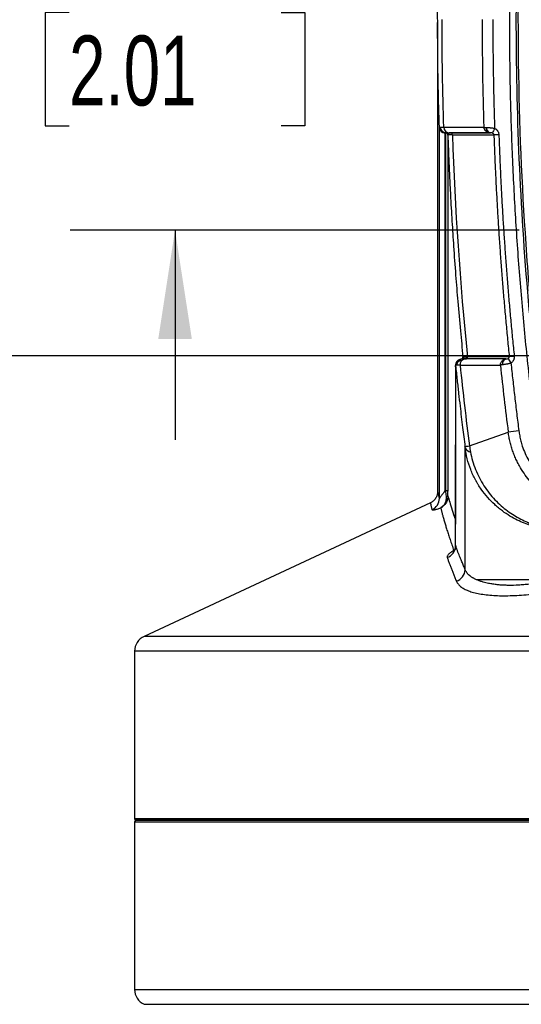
# Model space of a CAD drawing. Header units: millimetres. Extents: x 25 to 1092, y 25 to 838.
# Tile 8 of 94: x 169 to 230, y 335 to 455. Entities that reach past the tile are written whole.
import ezdxf

# ---------------------------------------------------------------- set-up
doc = ezdxf.new("R2010")
doc.units = ezdxf.units.MM
doc.header["$LTSCALE"] = 4
doc.layers.add('DIMENSIONS', color=140, linetype='Continuous', lineweight=25)
doc.styles.add('SLDTEXTSTYLE0', font='TXT', dxfattribs={"width": 0.7})
doc.dimstyles.new('SLDDIMSTYLE2', dxfattribs={"dimtxt": 8.632031, "dimasz": 13.208, "dimexe": 0, "dimexo": 0.0625, "dimgap": 2.158008, "dimtad": 0, "dimtih": 1, "dimtoh": 1, "dimrnd": 1e-09, "dimzin": 12, "dimdsep": 46, "dimtxsty": 'SLDTEXTSTYLE0', "dimsah": 1, "dimcen": 0.09, "dimadec": 0, "dimazin": 3, "dimtfac": 1, "dimtmove": 0, "dimatfit": 0, "dimfxl": 0, "dimfrac": 2, "dimtolj": 1, "dimtzin": 12, "dimarcsym": 0})
doc.dimstyles.new('SLDDIMSTYLE3', dxfattribs={"dimtxt": 8.632031, "dimasz": 13.208, "dimexe": 0, "dimexo": 0.0625, "dimgap": 2.158008, "dimtad": 0, "dimtih": 1, "dimtoh": 1, "dimrnd": 1e-09, "dimzin": 4, "dimdsep": 46, "dimtxsty": 'SLDTEXTSTYLE0', "dimsah": 1, "dimcen": 0.09, "dimadec": 0, "dimazin": 1, "dimtfac": 1, "dimtmove": 0, "dimatfit": 0, "dimfxl": 0, "dimfrac": 2, "dimtolj": 1, "dimtzin": 12, "dimarcsym": 0})

# ---------------------------------------------------------------- blocks, each defined once
blk = doc.blocks.new('_D_10')
at = {"layer": 'DIMENSIONS'}
for p, q in [((148.8, 495.32), (148.8, 520.72)), ((231.85, 495.32), (136.1, 495.32)), ((135.97, 455.43), (133.07, 455.43)), ((133.07, 455.43), (133.07, 441.71)), ((161.62, 455.43), (164.52, 455.43)), ((164.52, 455.43), (164.52, 441.71)), ((133.07, 441.71), (135.97, 441.71)), ((164.52, 441.71), (161.62, 441.71)), ((231.85, 413.82), (136.1, 413.82)), ((148.8, 413.82), (148.8, 388.42))]:
    blk.add_line(p, q, dxfattribs=at)
for points in [[(148.8, 495.32), (150.83, 508.53), (146.76, 508.53)], [(148.8, 413.82), (146.76, 400.61), (150.83, 400.61)]]:
    blk.add_solid(points, dxfattribs=at)
at = {"layer": 'DIMENSIONS', "char_height": 8.467, "attachment_point": 1, "style": 'SLDTEXTSTYLE0'}
for s, insert in [('81.5', (135.97, 468.28)), ('3.21', (135.97, 452.63))]:
    blk.add_mtext(s, dxfattribs=dict(at, insert=insert))
blk = doc.blocks.new('_D_12')
at = {"layer": 'DIMENSIONS'}
for p, q in [((187.64, 480.07), (187.64, 505.47)), ((229.31, 480.07), (174.94, 480.07)), ((174.82, 455.43), (171.92, 455.43)), ((171.92, 455.43), (171.92, 441.71)), ((200.47, 455.43), (203.37, 455.43)), ((203.37, 455.43), (203.37, 441.71)), ((171.92, 441.71), (174.82, 441.71)), ((203.37, 441.71), (200.47, 441.71)), ((229.31, 429.07), (174.94, 429.07)), ((187.64, 429.07), (187.64, 403.67))]:
    blk.add_line(p, q, dxfattribs=at)
for points in [[(187.64, 480.07), (189.68, 493.28), (185.61, 493.28)], [(187.64, 429.07), (185.61, 415.86), (189.68, 415.86)]]:
    blk.add_solid(points, dxfattribs=at)
at = {"layer": 'DIMENSIONS', "char_height": 8.467, "attachment_point": 1, "style": 'SLDTEXTSTYLE0'}
for s, insert in [('51.0', (174.82, 468.28)), ('2.01', (174.82, 452.63))]:
    blk.add_mtext(s, dxfattribs=dict(at, insert=insert))

msp = doc.modelspace()

# ---------------------------------------------------------------- linework, layer by layer
for p, q in [((219.420723, 454.551002), (219.420723, 397.381207)), ((219.631594, 396.56904), (219.631594, 441.498299)), ((220.173867, 441.522213), (225.021082, 441.521925)), ((220.331229, 397.512206), (220.331229, 440.821199)), ((220.412493, 397.475626), (220.412493, 440.820442)), ((220.662343, 440.579193), (220.662343, 397.434788)), ((220.969874, 440.843446), (225.803749, 440.84351)), ((222.490213, 413.629568), (222.345976, 413.455066)), ((222.49101, 413.686929), (222.492292, 413.662021)), ((222.492296, 413.658591), (222.491014, 413.683352)), ((221.598893, 412.507875), (221.598985, 412.442665)), ((221.598586, 405.519261), (221.598418, 405.073454)), ((223.274046, 402.927183), (227.967502, 404.598889)), ((222.7601, 387.925639), (222.7601, 402.671816)), ((218.56811, 396.029358), (183.898694, 379.855376)), ((221.59909, 390.789739), (221.599483, 392.481455)), ((242.044024, 379.855376), (183.898694, 379.855376)), ((182.744247, 378.042908), (182.744247, 357.769804)), ((241.699828, 378.042908), (182.744247, 378.042908)), ((350.744247, 357.769804), (182.744247, 357.769804)), ((182.744247, 357.369804), (182.744247, 337.096699)), ((182.744247, 357.369804), (266.744247, 357.369804)), ((182.944247, 357.569804), (266.744247, 357.569804)), ((350.544247, 357.569804), (182.944247, 357.569804)), ((182.744247, 337.096699), (350.744247, 337.096699)), ((183.898694, 335.284231), (349.589799, 335.284231))]:
    msp.add_line(p, q)
at = {"flags": 128}
for points in [[(226.836383, 440.623258), (226.738719, 440.61981), (226.643475, 440.616441), (226.552819, 440.613227), (226.468817, 440.610241), (226.393383, 440.607552), (226.328235, 440.605221), (226.274858, 440.603301), (226.234467, 440.601836)], [(222.256162, 413.408954), (222.116455, 413.386922), (222.057061, 413.368429)]]:
    msp.add_lwpolyline(points, dxfattribs=at)
for centre, radius, start, end in [((220.331089, 441.521065), 0.699866, 181.86410735, 270.01138883), ((220.852183, 441.52149), 0.678316, 179.93889669, 268.23640909), ((225.857779, 441.420355), 0.583572, 174.38946015, 261.29582259), ((225.912783, 441.409099), 0.576003, 173.08897692, 259.08837115), ((243.456657, 432.800201), 19.165751, 153.37388803, 155.28103003), ((220.412544, 440.570492), 0.249951, 1.99498666, 90.01173459), ((220.962438, 440.601343), 0.242217, 0.0575089, 88.24102804), ((222.292551, 412.711297), 0.697564, 161.20858361, 185.9630485), ((222.824206, 412.771428), 0.690068, 98.43486748, 186.79825092), ((222.688544, 413.698947), 0.247324, 278.00419173, 6.43139629), ((222.787621, 413.697138), 0.246518, 278.74697815, 6.65254715), ((227.869661, 412.873711), 0.605639, 106.78422864, 191.16002468), ((246.674643, 425.395148), 22.182173, 212.43238996, 214.06547089), ((251.743501, 190.495013), 224.480053, 95.89263409, 96.04637338), ((278.894351, 12.516096), 395.376353, 97.2125906, 97.4006015), ((220.649818, 423.069453), 20.312499, 275.89359067, 277.4229479), ((223.543133, 403.035166), 0.863229, 204.89269922, 260.49260395), ((218.135048, 396.568987), 1.496546, 293.9181124, 0.00206456), ((220.509705, 397.105012), 0.273336, 264.17928122, 305.0072418), ((220.097743, 390.829327), 1.501869, 288.59184886, 358.48958754), ((221.24949, 387.998331), 1.512358, 286.92078071, 357.2450221), ((184.744247, 378.042908), 2, 115.01, 180), ((182.944247, 357.769804), 0.2, 180, 270), ((182.944247, 357.369804), 0.2, 90, 180), ((184.744247, 337.096699), 2, 180, 244.99)]:
    msp.add_arc(centre, radius, start, end)
for points, knots in [([(266.744247, 393.4751), (266.471903, 393.476507), (265.92746, 393.479319), (265.111272, 393.497142), (264.295968, 393.524929), (263.481549, 393.563653), (262.668014, 393.613053), (261.855364, 393.6732), (261.043599, 393.744074), (260.232719, 393.82568), (259.422724, 393.918018), (258.613614, 394.021088), (257.80539, 394.134887), (256.998049, 394.259424), (255.585106, 394.49638), (253.579361, 394.890977), (250.996676, 395.517835), (248.880688, 396.131727), (247.1936, 396.681795), (246.146775, 397.050844), (245.405119, 397.317187), (244.973255, 397.423266), (244.657232, 397.462264), (244.319774, 397.476648), (243.86563, 397.479726), (243.051813, 397.477748), (242.164862, 397.479164), (241.253746, 397.479785), (240.57074, 397.477269), (239.864127, 397.47893), (238.955394, 397.549742), (237.82468, 397.769381), (236.514232, 398.23538), (235.284103, 398.904709), (234.167612, 399.750585), (233.196422, 400.761518), (232.389201, 401.905285), (231.768883, 403.160215), (231.41792, 404.273303), (231.261953, 405.074355), (231.200406, 405.538288), (231.158394, 405.886472), (231.116529, 406.234642), (231.057654, 406.698492), (230.960192, 407.510915), (230.582122, 410.683111), (230.001365, 416.104735), (229.343444, 423.551159), (228.827446, 431.005703), (228.452567, 438.46822), (228.219015, 445.938803), (228.065342, 458.396503), (228.507967, 475.841271), (229.814164, 491.679477), (230.824082, 500.497091), (231.01933, 502.121329), (231.132647, 503.049445), (231.212797, 503.746623), (231.328128, 504.438295), (231.555552, 505.340628), (231.964835, 506.429868), (232.650642, 507.647954), (233.517207, 508.745876), (234.540494, 509.702961), (235.699842, 510.487637), (236.963909, 511.090447), (238.082727, 511.42228), (238.998277, 511.583774), (239.694846, 511.653148), (240.396953, 511.665514), (241.127928, 511.659448), (242.303106, 511.661158), (243.360638, 511.660958), (244.274264, 511.660914), (244.629787, 511.675702), (244.981554, 511.719794), (245.331231, 511.798659), (245.673353, 511.910823), (246.131434, 512.081892), (246.937074, 512.370145), (248.095741, 512.755444), (249.954432, 513.327695), (252.299068, 513.957535), (254.671278, 514.475115), (256.585535, 514.821893), (258.029655, 515.048107), (259.476188, 515.239304), (260.925138, 515.395444), (262.376503, 515.516748), (263.830279, 515.602368), (265.28647, 515.655479), (266.258143, 515.661297), (266.744247, 515.664207)], [0, 0, 0, 0, 0.0045712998, 0.0091385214, 0.013702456, 0.0182638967, 0.0228236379, 0.0273824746, 0.0319412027, 0.0365006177, 0.0410615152, 0.0456246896, 0.0501909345, 0.0547610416, 0.0593358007, 0.0742380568, 0.0890607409, 0.1039307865, 0.1112074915, 0.1188409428, 0.1225666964, 0.1244235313, 0.126292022, 0.1279001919, 0.130091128, 0.1339144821, 0.141560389, 0.1449787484, 0.1492072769, 0.1530260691, 0.1568346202, 0.1644921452, 0.1722829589, 0.1800885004, 0.187906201, 0.1957013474, 0.2035247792, 0.2113114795, 0.2191037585, 0.2230329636, 0.2249955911, 0.2269573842, 0.2289192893, 0.2308811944, 0.234804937, 0.2426524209, 0.2844992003, 0.3263136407, 0.3681107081, 0.4099053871, 0.451712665, 0.4935475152, 0.6189986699, 0.7444246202, 0.7601125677, 0.767958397, 0.7718814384, 0.7758055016, 0.7797362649, 0.7836398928, 0.7914095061, 0.7991861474, 0.8070093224, 0.8147942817, 0.8226107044, 0.830413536, 0.8382116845, 0.8421125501, 0.8460075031, 0.8499471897, 0.8538925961, 0.8582783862, 0.8696720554, 0.8716438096, 0.8736134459, 0.8756407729, 0.877585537, 0.879620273, 0.8816786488, 0.8857935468, 0.8939813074, 0.902171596, 0.9184345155, 0.9347144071, 0.9429097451, 0.9510857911, 0.9592472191, 0.9673987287, 0.9755450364, 0.9836908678, 0.9918409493, 1, 1, 1, 1]), ([(266.743395, 514.914428), (265.999699, 514.914997), (265.254852, 514.901878), (263.772558, 514.848102), (263.033978, 514.807506), (260.825994, 514.644577), (259.363602, 514.481408), (255.004733, 513.83394), (252.137217, 513.193831), (248.601569, 512.125444), (247.896882, 511.898337), (247.019159, 511.597442), (246.841301, 511.53577), (246.583346, 511.444231), (246.499413, 511.413939), (246.325996, 511.34997), (246.237368, 511.316637), (245.963769, 511.215964), (245.77206, 511.147484), (245.455536, 511.057642), (245.34574, 511.030317), (245.12821, 510.986382), (245.020375, 510.969128), (244.701443, 510.928818), (244.495465, 510.917128), (244.246164, 510.911964), (244.195318, 510.911417), (244.097877, 510.911103), (244.055164, 510.911189), (243.919778, 510.911143), (243.468491, 510.910988), (242.656173, 510.910709), (241.934114, 510.910462), (241.392569, 510.910276), (241.208452, 510.910439), (240.84622, 510.912298), (240.667508, 510.913407), (240.315139, 510.912584), (240.139715, 510.910855), (239.806493, 510.899965), (239.643089, 510.889723), (239.152434, 510.84424), (238.829059, 510.794934), (238.19054, 510.659389), (237.875514, 510.573241), (237.253359, 510.362194), (236.94706, 510.237586), (236.059266, 509.812766), (235.505874, 509.464449), (234.739295, 508.844472), (234.495022, 508.62103), (234.038519, 508.151124), (233.825045, 507.903717), (233.228114, 507.125986), (232.887222, 506.554186), (232.356733, 505.357946), (232.161852, 504.734857), (231.981922, 503.758368), (231.940024, 503.419174), (231.877584, 502.888061), (231.856008, 502.705344), (231.812296, 502.348107), (231.790694, 502.17089), (231.682979, 501.281403), (231.598757, 500.569673), (231.187398, 497.010315), (230.889504, 494.16057), (230.089296, 485.604564), (229.680437, 479.891525), (229.111234, 468.447384), (228.950912, 462.712911), (228.880463, 451.246694), (228.970323, 445.519666), (229.399325, 434.0744), (229.738329, 428.356604), (230.434174, 419.787186), (230.697395, 416.931608), (231.138944, 412.652639), (231.293909, 411.227049), (231.537994, 409.090132), (231.621294, 408.378086), (231.749155, 407.310367), (231.792262, 406.954516), (231.857646, 406.420825), (231.879561, 406.242954), (231.912623, 405.976149), (231.923675, 405.887206), (231.945836, 405.709333), (231.957188, 405.617667), (231.967934, 405.532915)], [0, 0, 0, 0, 0.015625, 0.015625, 0.03125, 0.03125, 0.0625, 0.0625, 0.125, 0.125, 0.140625, 0.140625, 0.14453125, 0.14453125, 0.146484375, 0.146484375, 0.1484375, 0.1484375, 0.15234375, 0.15234375, 0.154296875, 0.154296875, 0.15625, 0.15625, 0.16015625, 0.16015625, 0.1611328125, 0.1611328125, 0.162109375, 0.162109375, 0.1640625, 0.171875, 0.1796875, 0.1796875, 0.18359375, 0.18359375, 0.1875, 0.1875, 0.19140625, 0.19140625, 0.1953125, 0.1953125, 0.203125, 0.203125, 0.2109375, 0.2109375, 0.21875, 0.21875, 0.234375, 0.234375, 0.2421875, 0.2421875, 0.25, 0.25, 0.265625, 0.265625, 0.28125, 0.28125, 0.2890625, 0.2890625, 0.29296875, 0.29296875, 0.296875, 0.296875, 0.3125, 0.3125, 0.375, 0.375, 0.5, 0.5, 0.625, 0.625, 0.75, 0.75, 0.875, 0.875, 0.9375, 0.9375, 0.96875, 0.96875, 0.984375, 0.984375, 0.9921875, 0.9921875, 0.99609375, 0.99609375, 0.998046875, 0.998046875, 1, 1, 1, 1]), ([(284.372806, 512.018934), (284.000008, 512.133329), (283.625547, 512.244264), (283.249503, 512.35168), (276.27646, 514.343508), (268.752541, 515.080851), (261.402579, 514.424918), (257.727598, 514.096951), (254.099114, 513.429282), (250.603532, 512.454569), (249.729637, 512.210891), (248.863976, 511.94817), (248.007721, 511.66719), (247.793657, 511.596945), (247.580181, 511.52556), (247.36731, 511.453047), (247.154439, 511.380534), (246.943664, 511.30742), (246.730529, 511.232138), (246.304259, 511.081576), (245.891803, 510.908648), (245.457603, 510.802688), (245.240503, 510.749709), (245.019187, 510.714714), (244.795652, 510.692986), (244.683885, 510.682122), (244.571567, 510.674573), (244.458964, 510.669742), (244.346361, 510.664912), (244.23472, 510.662799), (244.12057, 510.662799), (243.663971, 510.662799), (243.207372, 510.662799), (242.750773, 510.662799), (242.294174, 510.662799), (241.836359, 510.662799), (241.380976, 510.662799), (241.153284, 510.662799), (240.920947, 510.66488), (240.692506, 510.665576), (240.464065, 510.666272), (240.240587, 510.665614), (240.027169, 510.659991), (239.173498, 510.637499), (238.272392, 510.475376), (237.396993, 510.146885), (236.521593, 509.818393), (235.677007, 509.323131), (234.945913, 508.690776), (234.214819, 508.058422), (233.601599, 507.292604), (233.149424, 506.470686), (232.697249, 505.648768), (232.406104, 504.774323), (232.262027, 503.928211), (232.189988, 503.505154), (232.144126, 503.049649), (232.088603, 502.59745), (232.03308, 502.14525), (231.978335, 501.692907), (231.924369, 501.240423), (231.816438, 500.335456), (231.711625, 499.429927), (231.609935, 498.52387), (231.406556, 496.711755), (231.215677, 494.897527), (231.03735, 493.081439), (229.610741, 478.552737), (228.990036, 463.904917), (229.186693, 449.273312), (229.285021, 441.95751), (229.587218, 434.645832), (230.091882, 427.355219), (230.344214, 423.709912), (230.647134, 420.06987), (231.00029, 416.437183), (231.176868, 414.620839), (231.366003, 412.806334), (231.567641, 410.993926), (231.668461, 410.087722), (231.772405, 409.182043), (231.879468, 408.27692), (231.933, 407.824358), (231.98731, 407.371936), (232.0424, 406.919657), (232.069945, 406.693517), (232.097683, 406.467423), (232.125618, 406.241346), (232.139585, 406.128307), (232.15419, 406.01058), (232.168549, 405.895214), (232.182908, 405.779848), (232.196858, 405.668139), (232.210003, 405.563252)], [0.55912948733, 0.55912948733, 0.55912948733, 0.55912948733, 0.5625, 0.5625, 0.5625, 0.625, 0.625, 0.625, 0.65625, 0.65625, 0.65625, 0.6640625, 0.6640625, 0.6640625, 0.666015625, 0.666015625, 0.666015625, 0.66796875, 0.66796875, 0.66796875, 0.671875, 0.671875, 0.671875, 0.673828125, 0.673828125, 0.673828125, 0.6748046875, 0.6748046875, 0.6748046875, 0.67578125, 0.67578125, 0.67578125, 0.6796875, 0.6796875, 0.6796875, 0.68359375, 0.68359375, 0.68359375, 0.685546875, 0.685546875, 0.685546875, 0.6875, 0.6875, 0.6875, 0.6953125, 0.6953125, 0.6953125, 0.703125, 0.703125, 0.703125, 0.7109375, 0.7109375, 0.7109375, 0.71875, 0.71875, 0.71875, 0.72265625, 0.72265625, 0.72265625, 0.7265625, 0.7265625, 0.7265625, 0.734375, 0.734375, 0.734375, 0.75, 0.75, 0.75, 0.875, 0.875, 0.875, 0.9375, 0.9375, 0.9375, 0.96875, 0.96875, 0.96875, 0.984375, 0.984375, 0.984375, 0.9921875, 0.9921875, 0.9921875, 0.99609375, 0.99609375, 0.99609375, 0.998046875, 0.998046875, 0.998046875, 0.9990234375, 0.9990234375, 0.9990234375, 1, 1, 1, 1]), ([(219.429302, 454.426254), (219.427393, 455.279919), (219.42166, 457.84386), (219.481261, 462.23659), (219.580376, 465.774388), (219.631594, 467.602577)], [0, 0, 0, 0, 0.1943305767, 0.5836628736, 1, 1, 1, 1]), ([(219.631594, 441.498299), (219.585207, 443.129828), (219.488301, 446.53821), (219.424566, 450.848088), (219.42811, 453.525959), (219.429302, 454.426254)], [0, 0, 0, 0, 0.3786935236, 0.7911180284, 1, 1, 1, 1]), ([(226.10361, 454.569654), (226.104474, 453.941883), (226.106201, 452.686376), (226.120164, 450.803198), (226.142469, 448.92017), (226.173873, 447.03729), (226.214375, 445.154565), (226.263219, 443.271967), (226.303361, 442.0171), (226.323433, 441.389649)], [0, 0, 0, 0, 0.1428651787, 0.285722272, 0.4285745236, 0.571425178, 0.7142774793, 0.8571346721, 1, 1, 1, 1]), ([(219.631594, 441.498299), (219.632481, 441.500717), (219.634256, 441.505557), (219.648566, 441.511219), (219.671401, 441.515733), (219.703834, 441.518954), (219.744798, 441.521026), (219.779867, 441.521353), (219.797407, 441.521517)], [0, 0, 0, 0, 0.16590030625, 0.33221272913, 0.49885884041, 0.66575910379, 0.8328331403, 1, 1, 1, 1]), ([(220.235662, 440.891068), (220.111072, 440.940301), (219.99454, 441.032927), (219.83916, 441.2646), (219.801193, 441.39981), (219.797407, 441.521517)], [0, 0, 0, 0, 0.5, 0.5, 1, 1, 1, 1]), ([(225.021082, 441.521925), (225.034455, 441.517163), (225.058082, 441.508749), (225.095534, 441.49866), (225.141326, 441.488337), (225.198219, 441.479216), (225.252496, 441.477971), (225.277003, 441.477408)], [0, 0, 0, 0, 0.2167450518, 0.3829213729, 0.4958231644, 0.7723531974, 1, 1, 1, 1]), ([(225.769466, 440.843504), (225.742703, 440.844389), (225.686633, 440.846242), (225.599603, 440.86215), (225.507725, 440.890491), (225.413642, 440.934389), (225.320914, 440.994932), (225.231237, 441.074561), (225.151398, 441.171971), (225.087647, 441.283066), (225.041825, 441.400553), (225.028017, 441.48135), (225.021082, 441.521925)], [0, 0, 0, 0, 0.0732397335, 0.1534427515, 0.2405939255, 0.3344197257, 0.4343335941, 0.5394076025, 0.6574414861, 0.7731979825, 0.8861016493, 1, 1, 1, 1]), ([(225.340965, 441.478408), (225.366909, 441.478729), (225.417452, 441.479355), (225.497799, 441.479183), (225.577301, 441.478086), (225.655161, 441.475959), (225.730189, 441.472786), (225.837834, 441.466354), (225.979801, 441.452904), (226.155315, 441.427931), (226.268614, 441.402132), (226.323433, 441.389649)], [0, 0, 0, 0, 0.0984534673, 0.191807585, 0.2797848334, 0.3621931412, 0.4389172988, 0.5099091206, 0.6835751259, 0.8469005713, 1, 1, 1, 1]), ([(226.323433, 441.389649), (226.352702, 441.374214), (226.410598, 441.343682), (226.490512, 441.287643), (226.56361, 441.224865), (226.629466, 441.154592), (226.692651, 441.071451), (226.749895, 440.973764), (226.795588, 440.861287), (226.82706, 440.743748), (226.833288, 440.663253), (226.836383, 440.623258)], [0, 0, 0, 0, 0.1024683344, 0.2026876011, 0.3017130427, 0.4006381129, 0.5005595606, 0.6248266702, 0.7502534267, 0.8759087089, 1, 1, 1, 1]), ([(220.795437, 440.602215), (220.793495, 440.660095), (220.768184, 440.726638), (220.672729, 440.820291), (220.606352, 440.843704), (220.549299, 440.843703)], [0, 0, 0, 0, 0.5, 0.5, 1, 1, 1, 1]), ([(220.795437, 440.602215), (220.781352, 440.602104), (220.753189, 440.601883), (220.720304, 440.59991), (220.69427, 440.596745), (220.675942, 440.592239), (220.66446, 440.586542), (220.663048, 440.581641), (220.662343, 440.579193)], [0, 0, 0, 0, 0.1670666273, 0.3340563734, 0.5009065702, 0.6675549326, 0.8339397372, 1, 1, 1, 1]), ([(220.662343, 440.579193), (220.684881, 439.952031), (220.729281, 438.716558), (220.805511, 436.892032), (220.886656, 435.124371), (220.972723, 433.413601), (221.062797, 431.75971), (221.156233, 430.162691), (221.252341, 428.622527), (221.39645, 426.444584), (221.594338, 423.708936), (221.870916, 420.288741), (222.164316, 416.980376), (222.386105, 414.744491), (222.49101, 413.686929)], [0, 0, 0, 0, 0.0698347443, 0.1375704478, 0.2032070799, 0.2667446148, 0.3281830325, 0.3875223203, 0.4447624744, 0.499903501, 0.630410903, 0.7499729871, 0.8817385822, 1, 1, 1, 1]), ([(221.204655, 440.601583), (221.174933, 440.601623), (221.11557, 440.601703), (221.036137, 440.601815), (220.963892, 440.601922), (220.899712, 440.602026), (220.842725, 440.602124), (220.811176, 440.602185), (220.795437, 440.602215)], [0, 0, 0, 0, 0.16804922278, 0.33564639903, 0.50271470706, 0.66917870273, 0.83496450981, 1, 1, 1, 1]), ([(226.047068, 440.814702), (226.014558, 440.826886), (225.974348, 440.834653), (225.89051, 440.84275), (225.846123, 440.843522), (225.803749, 440.84351)], [0, 0, 0, 0, 0.5, 0.5, 1, 1, 1, 1]), ([(226.234467, 440.601836), (226.232401, 440.646496), (226.212723, 440.690907), (226.146695, 440.764682), (226.099891, 440.794905), (226.047068, 440.814702)], [0, 0, 0, 0, 0.5, 0.5, 1, 1, 1, 1]), ([(226.234467, 440.601835), (226.259837, 439.911898), (226.310582, 438.531938), (226.400418, 436.462413), (226.500306, 434.393105), (226.611229, 432.324104), (226.732927, 430.255458), (226.865469, 428.187227), (227.008839, 426.119467), (227.163036, 424.052236), (227.328078, 421.985592), (227.503893, 419.919584), (227.690745, 417.854298), (227.887648, 415.789689), (228.028055, 414.414108), (228.098262, 413.726276)], [0, 0, 0, 0, 0.0768671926, 0.1537437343, 0.2306296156, 0.3075248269, 0.3844293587, 0.4613432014, 0.5382663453, 0.615198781, 0.6921404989, 0.7690914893, 0.8460517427, 0.9230212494, 1, 1, 1, 1]), ([(226.836383, 440.623258), (226.861741, 439.93367), (226.912453, 438.554599), (227.002222, 436.486668), (227.102015, 434.419458), (227.212814, 432.353005), (227.334357, 430.287299), (227.466713, 428.222342), (227.609865, 426.158133), (227.763813, 424.094674), (227.928574, 422.031965), (228.104079, 419.969999), (228.29059, 417.908803), (228.487127, 415.848276), (228.627261, 414.475406), (228.697333, 413.788919)], [0, 0, 0, 0, 0.0769461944, 0.1538808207, 0.2308059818, 0.3077237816, 0.3846363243, 0.4615457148, 0.5384540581, 0.6153634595, 0.6922760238, 0.769193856, 0.8461190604, 0.9230537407, 1, 1, 1, 1]), ([(221.598893, 412.507874), (221.590236, 412.590323), (221.596137, 412.681459), (221.648608, 412.862701), (221.69555, 412.952257), (221.824449, 413.104058), (221.905947, 413.165688), (222.079526, 413.248263), (222.170945, 413.269414), (222.256292, 413.274129)], [0, 0, 0, 0, 0.25, 0.25, 0.5, 0.5, 0.75, 0.75, 1, 1, 1, 1]), ([(222.365248, 413.456275), (222.203834, 413.424908), (221.958037, 413.377144), (221.721826, 413.149259), (221.662132, 413.007284), (221.632207, 412.936112)], [0, 0, 0, 0, 0.4882153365, 0.7434445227, 1, 1, 1, 1]), ([(222.397524, 413.456891), (222.31434, 413.450826), (222.225692, 413.428311), (222.058098, 413.343751), (221.979776, 413.281535), (221.856111, 413.129544), (221.811176, 413.040363), (221.760859, 412.860114), (221.755129, 412.769563), (221.763356, 412.687502)], [0, 0, 0, 0, 0.25, 0.25, 0.5, 0.5, 0.75, 0.75, 1, 1, 1, 1]), ([(222.138989, 412.689743), (222.107588, 412.689539), (222.044889, 412.689132), (221.961513, 412.688612), (221.886381, 412.688164), (221.819482, 412.687788), (221.782034, 412.687597), (221.763356, 412.687502)], [0, 0, 0, 0, 0.2015359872, 0.4024042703, 0.60250344, 0.8017342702, 1, 1, 1, 1]), ([(222.722983, 413.454033), (222.695798, 413.454288), (222.641528, 413.454799), (222.569362, 413.455437), (222.504301, 413.455995), (222.446264, 413.456481), (222.413767, 413.456754), (222.397524, 413.456891)], [0, 0, 0, 0, 0.2010669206, 0.4013930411, 0.6011867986, 0.8006545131, 1, 1, 1, 1]), ([(222.624962, 413.731121), (222.630799, 413.671665), (222.612948, 413.599085), (222.523607, 413.491356), (222.456215, 413.461152), (222.397526, 413.456889)], [0, 0, 0, 0, 0.5, 0.5, 1, 1, 1, 1]), ([(222.49101, 413.686929), (222.491702, 413.691676), (222.493088, 413.701181), (222.504577, 413.712184), (222.522972, 413.720855), (222.549162, 413.7269), (222.582309, 413.730613), (222.610736, 413.730952), (222.624962, 413.731122)], [0, 0, 0, 0, 0.1656790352, 0.3318040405, 0.4983378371, 0.6652418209, 0.8324761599, 1, 1, 1, 1]), ([(222.624962, 413.731122), (222.640552, 413.73091), (222.671688, 413.730488), (222.727268, 413.729723), (222.789278, 413.728844), (222.857604, 413.727844), (222.908776, 413.727048), (222.934312, 413.726651)], [0, 0, 0, 0, 0.2012714, 0.4019835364, 0.6020591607, 0.8014226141, 1, 1, 1, 1]), ([(222.82511, 413.453488), (222.807614, 413.453528), (222.772693, 413.453608), (222.739531, 413.453891), (222.722983, 413.454033)], [0, 0, 0, 0, 0.5009926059, 1, 1, 1, 1]), ([(227.024171, 412.688828), (227.024878, 412.712788), (227.026386, 412.763928), (227.039314, 412.845842), (227.065747, 412.94382), (227.112637, 413.052904), (227.190464, 413.173814), (227.29728, 413.285666), (227.428298, 413.374101), (227.562075, 413.431224), (227.652111, 413.446372), (227.694771, 413.453549)], [0, 0, 0, 0, 0.06665964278, 0.14227827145, 0.22723855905, 0.34268940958, 0.46123946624, 0.61160733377, 0.75307825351, 0.88300515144, 1, 1, 1, 1]), ([(227.275474, 412.75649), (227.25954, 412.754764), (227.225276, 412.751054), (227.175688, 412.741079), (227.126665, 412.728365), (227.072523, 412.71005), (227.042499, 412.696872), (227.024171, 412.688828)], [0, 0, 0, 0, 0.1461075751, 0.3141868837, 0.5034483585, 0.6968852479, 1, 1, 1, 1]), ([(228.298974, 412.970029), (228.265477, 412.957228), (228.197028, 412.93107), (228.090623, 412.897416), (227.979973, 412.866836), (227.866103, 412.839988), (227.738485, 412.814371), (227.592853, 412.791285), (227.428118, 412.770469), (227.328599, 412.761355), (227.275474, 412.75649)], [0, 0, 0, 0, 0.0903918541, 0.1847074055, 0.2830760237, 0.3855285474, 0.4919894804, 0.6355228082, 0.8054362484, 1, 1, 1, 1]), ([(227.694771, 413.453549), (227.739329, 413.454805), (227.787409, 413.4574), (227.876998, 413.470745), (227.919523, 413.482108), (227.952337, 413.49876)], [0, 0, 0, 0, 0.5, 0.5, 1, 1, 1, 1]), ([(227.952337, 413.49876), (228.001125, 413.523517), (228.04156, 413.55774), (228.093156, 413.636928), (228.104266, 413.682173), (228.098262, 413.726276)], [0, 0, 0, 0, 0.5, 0.5, 1, 1, 1, 1]), ([(228.697333, 413.788919), (228.699641, 413.75701), (228.704222, 413.693651), (228.697538, 413.598672), (228.680711, 413.505244), (228.652754, 413.413347), (228.612172, 413.31799), (228.555624, 413.22062), (228.481856, 413.126428), (228.39665, 413.040436), (228.331671, 412.993597), (228.298974, 412.970029)], [0, 0, 0, 0, 0.1002077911, 0.1989731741, 0.2975854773, 0.3973399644, 0.4994884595, 0.6219504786, 0.7491944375, 0.87379931, 1, 1, 1, 1]), ([(228.298974, 412.970029), (228.372463, 412.285475), (228.519437, 410.916387), (228.753691, 408.864284), (228.997136, 406.813252), (229.168617, 405.447017), (229.254358, 404.76389)], [0, 0, 0, 0, 0.2500034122, 0.499999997, 0.7499965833, 1, 1, 1, 1]), ([(221.598985, 412.442665), (221.599037, 412.406722), (221.599212, 412.285613), (221.599627, 411.945543), (221.600162, 411.40325), (221.600502, 410.755357), (221.600622, 409.997304), (221.600428, 409.067088), (221.599788, 407.883829), (221.598983, 406.709985), (221.598702, 405.866974), (221.598586, 405.519261)], [0, 0, 0, 0, 0.0492550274, 0.1659602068, 0.2998379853, 0.4104397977, 0.5063004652, 0.6414466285, 0.7734243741, 0.9065454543, 1, 1, 1, 1]), ([(221.598761, 412.638829), (221.659695, 412.060512), (221.777917, 410.93847), (221.958387, 409.308219), (222.177779, 407.390911), (222.432516, 405.254058), (222.638814, 403.627085), (222.735531, 402.864319)], [0, 0, 0, 0, 0.1772797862, 0.3439561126, 0.5000282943, 0.7656008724, 1, 1, 1, 1]), ([(221.598418, 405.073455), (221.598598, 404.264259), (221.59902, 403.409597), (221.599821, 401.615692), (221.600181, 400.676881), (221.600591, 398.714914), (221.600623, 397.685411), (221.600366, 395.593066), (221.600081, 394.526508), (221.599775, 393.439289)], [0, 0, 0, 0, 0.25, 0.25, 0.5, 0.5, 0.75, 0.75, 1, 1, 1, 1]), ([(240.024167, 394.406438), (239.908424, 394.407667), (239.684003, 394.410051), (239.358439, 394.424191), (239.055073, 394.444138), (238.774555, 394.46905), (238.517406, 394.49724), (238.284041, 394.52733), (238.074774, 394.557989), (237.573677, 394.639353), (236.8145, 394.802758), (235.41531, 395.229231), (233.793382, 395.965445), (232.000484, 397.197665), (230.485603, 398.701475), (229.547434, 400.064533), (229.028713, 401.054343), (228.771612, 401.617171), (228.545091, 402.194362), (228.350005, 402.783507), (228.188027, 403.382177), (228.056701, 403.987392), (227.997204, 404.395267), (227.967502, 404.598889)], [0, 0, 0, 0, 0.0201494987, 0.0390691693, 0.0567213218, 0.0730720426, 0.0880910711, 0.101751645, 0.1140303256, 0.1249068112, 0.1901248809, 0.2489978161, 0.3793365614, 0.4982686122, 0.6258993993, 0.7486678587, 0.7844355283, 0.820327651, 0.8562972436, 0.8922966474, 0.9282781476, 0.9641945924, 1, 1, 1, 1]), ([(229.254358, 404.76389), (229.268745, 404.658393), (229.297485, 404.447652), (229.353347, 404.133764), (229.418472, 403.822152), (229.493774, 403.512935), (229.579015, 403.206075), (229.73765, 402.69882), (230.005605, 402.002379), (230.434555, 401.146641), (230.942852, 400.336132), (231.720573, 399.32478), (232.86622, 398.204821), (234.196115, 397.313163), (235.339549, 396.748196), (236.231465, 396.400467), (237.150107, 396.129374), (237.983252, 395.957654), (238.722892, 395.858026), (239.362809, 395.804934), (239.791172, 395.798984), (240.005841, 395.796002)], [0, 0, 0, 0, 0.02086659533, 0.04168325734, 0.06247145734, 0.08325275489, 0.10404873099, 0.12488092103, 0.18741074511, 0.25004732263, 0.31221701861, 0.37463040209, 0.49979198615, 0.62429554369, 0.68670153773, 0.74952156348, 0.81169032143, 0.87423328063, 0.91604767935, 0.95792821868, 1, 1, 1, 1]), ([(221.599483, 392.481455), (221.599506, 392.581411), (221.599679, 393.345691), (221.600157, 394.709071), (221.600591, 396.62439), (221.600617, 398.639535), (221.600164, 400.842585), (221.59952, 402.287439), (221.599182, 403.046299)], [0, 0, 0, 0, 0.0258135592, 0.1973746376, 0.3607197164, 0.5420001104, 0.7594513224, 1, 1, 1, 1]), ([(234.870798, 392.598376), (234.320627, 392.596914), (233.768196, 392.630424), (232.675431, 392.765818), (232.133345, 392.867163), (231.040831, 393.146158), (230.488901, 393.323827), (229.354597, 393.785338), (228.780414, 394.064483), (227.882565, 394.608167), (227.57706, 394.810657), (227.184198, 395.102106), (227.105077, 395.162338), (226.945672, 395.287092), (226.8655, 395.351589), (226.634437, 395.542439), (226.484106, 395.673283), (226.042619, 396.078024), (225.760876, 396.3639), (225.216413, 396.979772), (224.952322, 397.311505), (224.572961, 397.851843), (224.450025, 398.038089), (224.270929, 398.32864), (224.21212, 398.427358), (224.139757, 398.553333), (224.125103, 398.57908), (224.096867, 398.629147), (224.084036, 398.652108), (224.044008, 398.724321), (224.017583, 398.772826), (223.782237, 399.212568), (223.59073, 399.626642), (223.257429, 400.48679), (223.115808, 400.934304), (222.895186, 401.814348), (222.814701, 402.249506), (222.7601, 402.671816)], [0, 0, 0, 0, 0.125, 0.125, 0.25, 0.25, 0.375, 0.375, 0.5, 0.5, 0.5625, 0.5625, 0.578125, 0.578125, 0.59375, 0.59375, 0.625, 0.625, 0.6875, 0.6875, 0.75, 0.75, 0.78125, 0.78125, 0.796875, 0.796875, 0.80078125, 0.80078125, 0.8046875, 0.8046875, 0.8125, 0.8125, 0.875, 0.875, 0.9375, 0.9375, 1, 1, 1, 1]), ([(223.400549, 402.183795), (223.469174, 401.827617), (223.554335, 401.473056), (223.760168, 400.766435), (223.881887, 400.412177), (224.293832, 399.379457), (224.630892, 398.724822), (225.229572, 397.793552), (225.442519, 397.495126), (225.886403, 396.929371), (226.118423, 396.660407), (226.600813, 396.149324), (226.853072, 395.905686), (227.362913, 395.455424), (227.620152, 395.248351), (228.400241, 394.670483), (228.931497, 394.342342), (230.022754, 393.773828), (230.575042, 393.538102), (231.68848, 393.151552), (232.25151, 393.000265), (233.384477, 392.778374), (233.956384, 392.708473), (234.508022, 392.678785)], [0, 0, 0, 0, 0.0625, 0.0625, 0.125, 0.125, 0.25, 0.25, 0.3125, 0.3125, 0.375, 0.375, 0.4375, 0.4375, 0.5, 0.5, 0.625, 0.625, 0.75, 0.75, 0.875, 0.875, 1, 1, 1, 1]), ([(219.420723, 397.379111), (219.409669, 397.240931), (219.387203, 396.960098), (219.201995, 396.565852), (218.922426, 396.231561), (218.676626, 396.092128), (218.555759, 396.023564)], [0, 0, 0, 0, 0.24616820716, 0.50030372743, 0.7542844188, 1, 1, 1, 1]), ([(219.421598, 397.375881), (219.430466, 397.326751), (219.447755, 397.230961), (219.571377, 396.785854), (219.631594, 396.56904)], [0, 0, 0, 0, 0.5128962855, 1, 1, 1, 1]), ([(220.331229, 397.512205), (220.309519, 397.482348), (220.266033, 397.422542), (220.180757, 397.305048), (220.074518, 397.159651), (219.957804, 397.001375), (219.852091, 396.858331), (219.764592, 396.741687), (219.70079, 396.657188), (219.661443, 396.606144), (219.638526, 396.576898), (219.633849, 396.571596), (219.631594, 396.56904)], [0, 0, 0, 0, 0.0721144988, 0.1444544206, 0.287573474, 0.4360802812, 0.5599868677, 0.6887856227, 0.7992451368, 0.8716312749, 0.9381160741, 1, 1, 1, 1]), ([(220.412493, 397.47562), (220.410736, 397.475618), (220.408958, 397.475951), (220.407308, 397.47654), (220.406753, 397.476738), (220.406208, 397.476965), (220.405676, 397.477217)], [0, 0, 0, 0, 0.0000052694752, 0.0000052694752, 0.0000052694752, 0.000007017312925, 0.000007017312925, 0.000007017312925, 0.000007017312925]), ([(220.662343, 397.434789), (220.660731, 397.437694), (220.657574, 397.44338), (220.640546, 397.451362), (220.616721, 397.458329), (220.587131, 397.464122), (220.553844, 397.468677), (220.518479, 397.472018), (220.482503, 397.474206), (220.447106, 397.475442), (220.423787, 397.475566), (220.412493, 397.475626)], [0, 0, 0, 0, 0.1339626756, 0.26221582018, 0.38475762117, 0.50158648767, 0.61270107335, 0.71810030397, 0.81778341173, 0.9117499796, 1, 1, 1, 1]), ([(220.666512, 396.881129), (220.666059, 396.916759), (220.665148, 396.988311), (220.664091, 397.097618), (220.663258, 397.208595), (220.662651, 397.321423), (220.662446, 397.396747), (220.662343, 397.434789)], [0, 0, 0, 0, 0.1950817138, 0.3917624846, 0.5909211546, 0.7934007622, 1, 1, 1, 1]), ([(218.555752, 396.023593), (218.555297, 396.022475), (218.554387, 396.020241), (218.555736, 396.006242), (218.559017, 395.984446), (218.56443, 395.954091), (218.571959, 395.915381), (218.581686, 395.868263), (218.596672, 395.799163), (218.619452, 395.69974), (218.65298, 395.558876), (218.692889, 395.395015), (218.725459, 395.265775), (218.741793, 395.200955)], [0, 0, 0, 0, 0.0711613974, 0.1422739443, 0.2133929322, 0.2845734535, 0.3558703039, 0.427337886, 0.4990301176, 0.623609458, 0.7484613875, 0.8738421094, 1, 1, 1, 1]), ([(220.666512, 396.881129), (220.668365, 396.722096), (220.646274, 396.56389), (220.563384, 396.269179), (220.50343, 396.132199), (220.271117, 395.749377), (220.05444, 395.546156), (219.796557, 395.413485)], [0, 0, 0, 0, 0.25, 0.25, 0.5, 0.5, 1, 1, 1, 1]), ([(219.796557, 395.413485), (220.032227, 395.542377), (220.22104, 395.739766), (220.403413, 396.109657), (220.445902, 396.241769), (220.493685, 396.526074), (220.498112, 396.678725), (220.481984, 396.833086)], [0, 0, 0, 0, 0.5, 0.5, 0.75, 0.75, 1, 1, 1, 1]), ([(220.666512, 396.881128), (220.735196, 396.639361), (220.872832, 396.154885), (221.182223, 395.154568), (221.424277, 394.391447), (221.589459, 393.917701), (221.599877, 393.887822)], [0, 0, 0, 0, 0.3200766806, 0.6413976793, 0.977383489, 1, 1, 1, 1]), ([(218.741793, 395.200955), (218.744028, 395.19596), (218.748499, 395.185963), (218.766706, 395.175923), (218.793336, 395.169543), (218.840371, 395.166411), (218.919631, 395.171974), (219.045351, 395.193763), (219.197522, 395.229053), (219.373992, 395.277468), (219.573133, 395.338189), (219.72148, 395.388184), (219.796556, 395.413485)], [0, 0, 0, 0, 0.0623762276, 0.1248213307, 0.1876119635, 0.2510193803, 0.37489368, 0.4999814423, 0.6236446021, 0.7470997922, 0.8720116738, 1, 1, 1, 1]), ([(219.796557, 395.413485), (219.809108, 395.364124), (219.834257, 395.265218), (219.875825, 395.105425), (219.92029, 394.936977), (219.967968, 394.759058), (220.018844, 394.57189), (220.073023, 394.375413), (220.130601, 394.169644), (220.191695, 393.954578), (220.256441, 393.73022), (220.324978, 393.496563), (220.423022, 393.168073), (220.556797, 392.730853), (220.734642, 392.168165), (220.931317, 391.566904), (221.146451, 390.929155), (221.304929, 390.478845), (221.38494, 390.251498)], [0, 0, 0, 0, 0.0440977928, 0.0883598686, 0.1328135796, 0.1774853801, 0.2224008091, 0.2675844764, 0.3130600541, 0.3588502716, 0.4049769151, 0.45146083, 0.498321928, 0.5950921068, 0.6935218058, 0.7937413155, 0.895866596, 1, 1, 1, 1]), ([(221.38494, 390.251498), (221.350781, 390.231648), (221.282604, 390.19203), (221.186951, 390.132465), (221.096636, 390.073053), (220.98413, 389.994119), (220.858965, 389.896679), (220.737061, 389.78357), (220.645164, 389.675959), (220.586585, 389.575856), (220.559115, 389.483873), (220.570763, 389.431813), (220.576576, 389.405835)], [0, 0, 0, 0, 0.0628181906, 0.1253769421, 0.1878890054, 0.2505702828, 0.376086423, 0.5010396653, 0.6262297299, 0.7510804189, 0.8757847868, 1, 1, 1, 1]), ([(221.622768, 390.832652), (221.619715, 390.765401), (221.612137, 390.598521), (221.540826, 390.411969), (221.475849, 390.280956), (221.439105, 390.219304), (221.41701, 390.184628), (221.416806, 390.180371), (221.416697, 390.178099)], [0, 0, 0, 0, 0.22877392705, 0.56769149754, 0.69762283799, 0.80379089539, 0.89529460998, 1, 1, 1, 1]), ([(221.598606, 390.874009), (221.596881, 390.858095), (221.593554, 390.827409), (221.597291, 390.801981), (221.59909, 390.789739)], [0, 0, 0, 0, 0.5186098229, 1, 1, 1, 1]), ([(222.7601, 387.925639), (222.696115, 388.078215), (222.562109, 388.397759), (222.358787, 388.888981), (222.128131, 389.453836), (221.869502, 390.096569), (221.692253, 390.550928), (221.59909, 390.78974)], [0, 0, 0, 0, 0.1523208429, 0.3190109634, 0.5000752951, 0.7372390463, 1, 1, 1, 1]), ([(220.576576, 389.405835), (220.623041, 389.280503), (220.716442, 389.028574), (220.863245, 388.640667), (221.015902, 388.243081), (221.174875, 387.835247), (221.340185, 387.417199), (221.511491, 386.989387), (221.630069, 386.697922), (221.689661, 386.551446)], [0, 0, 0, 0, 0.1385523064, 0.2785042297, 0.4198787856, 0.5626971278, 0.7069786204, 0.8527409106, 1, 1, 1, 1]), ([(224.187091, 386.687654), (224.136821, 386.709577), (224.037467, 386.752905), (223.899166, 386.820453), (223.770515, 386.888705), (223.651705, 386.957697), (223.542122, 387.027179), (223.441369, 387.096975), (223.348994, 387.166892), (223.230496, 387.264937), (223.094599, 387.395109), (222.955364, 387.562813), (222.840445, 387.739054), (222.786957, 387.863269), (222.7601, 387.925639)], [0, 0, 0, 0, 0.0677783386, 0.1339583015, 0.1985393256, 0.261541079, 0.3229802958, 0.3828709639, 0.441224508, 0.4980499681, 0.6222123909, 0.7471659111, 0.8730482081, 1, 1, 1, 1]), ([(221.689661, 386.551446), (221.704698, 386.51699), (221.734743, 386.44815), (221.791312, 386.3482), (221.856262, 386.250841), (221.93043, 386.156298), (222.013607, 386.064512), (222.105867, 385.975498), (222.290621, 385.818234), (222.612102, 385.606849), (223.139267, 385.366575), (223.767994, 385.164581), (224.731686, 384.949809), (226.155192, 384.783042), (228.165481, 384.756104), (229.858257, 384.867935), (231.056499, 384.996638), (231.704305, 385.07681), (232.367447, 385.169329), (233.045318, 385.274136), (233.737169, 385.391446), (234.442435, 385.520432), (234.916299, 385.615427), (235.155367, 385.663353)], [0, 0, 0, 0, 0.0180623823, 0.0360879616, 0.0540869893, 0.0720697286, 0.0900464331, 0.1080273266, 0.1260225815, 0.1885094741, 0.2510014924, 0.3135857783, 0.376194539, 0.5004519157, 0.6241510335, 0.7497880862, 0.783919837, 0.8185168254, 0.8536246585, 0.889286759, 0.9255443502, 0.9624364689, 1, 1, 1, 1]), ([(233.250153, 386.687654), (231.393372, 386.687654), (229.596282, 386.687654), (227.243817, 386.687654), (226.516506, 386.687654), (225.222619, 386.687654), (224.655315, 386.687654), (224.187091, 386.687654)], [0, 0, 0, 0, 0.5, 0.5, 0.75, 0.75, 1, 1, 1, 1]), ([(233.250153, 386.687654), (233.132507, 386.658947), (232.899183, 386.602015), (232.552187, 386.523609), (232.211403, 386.451173), (231.758815, 386.361819), (231.193146, 386.263566), (230.525143, 386.169123), (229.866071, 386.098237), (229.012333, 386.035155), (228.197067, 386.018574), (227.4233, 386.043935), (226.878894, 386.082432), (226.345945, 386.141511), (225.923474, 386.205692), (225.563582, 386.274385), (225.256545, 386.342358), (224.91438, 386.431503), (224.544398, 386.545019), (224.311092, 386.638153), (224.187091, 386.687654)], [0, 0, 0, 0, 0.0324680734, 0.0643932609, 0.0957844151, 0.1266505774, 0.1897285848, 0.2530902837, 0.3144224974, 0.3779067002, 0.5021266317, 0.5618901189, 0.6269736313, 0.6854245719, 0.750852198, 0.7855321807, 0.8277346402, 0.877501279, 0.9348929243, 1, 1, 1, 1])]:
    msp.add_open_spline(points, degree=3, knots=knots)
for points in [[(220.173867, 441.522213), (220.033519, 445.867273), (219.963508, 450.219284), (219.963697, 454.569654)], [(224.806366, 454.569654), (224.806706, 450.219622), (224.878291, 445.869602), (225.021082, 441.521925)], [(219.797407, 441.521517), (219.887573, 441.520604), (220.01409, 441.520868), (220.173867, 441.522213)], [(225.277003, 441.477408), (225.297459, 441.477713), (225.318798, 441.478047), (225.340965, 441.478408)], [(220.4841, 440.843703), (220.404425, 440.843703), (220.318722, 440.858246), (220.235662, 440.891068)], [(220.331229, 440.821199), (220.331233, 440.836444), (220.382874, 440.843703), (220.4841, 440.843703)], [(220.412493, 440.820442), (220.412493, 440.836065), (220.458085, 440.843703), (220.549301, 440.843703)], [(220.4841, 440.843703), (220.566584, 440.843627), (220.68186, 440.843557), (220.831308, 440.843495)], [(220.549299, 440.843703), (220.643037, 440.843606), (220.783263, 440.843521), (220.969878, 440.843446)], [(225.769466, 440.843504), (224.123424, 440.842807), (222.477371, 440.842804), (220.831308, 440.843495)], [(221.204655, 440.601583), (222.881272, 440.600935), (224.557876, 440.60102), (226.234467, 440.601836)], [(221.204655, 440.601583), (221.514801, 431.634128), (222.125415, 422.66072), (223.032479, 413.725697)], [(225.803749, 440.84351), (225.791903, 440.843508), (225.780475, 440.843506), (225.769466, 440.843504)], [(221.763356, 412.6875), (221.654508, 412.68617), (221.598981, 412.67057), (221.598761, 412.638829)], [(222.138989, 412.689743), (223.76749, 412.687372), (225.395885, 412.687067), (227.024171, 412.688828)], [(222.138989, 412.689743), (222.478189, 409.431576), (222.856874, 406.177204), (223.274046, 402.927183)], [(222.49101, 413.686929), (222.491012, 413.68576), (222.491013, 413.684567), (222.491014, 413.683352)], [(222.491014, 413.683352), (222.491057, 413.65246), (222.4911, 413.607026), (222.491143, 413.547126)], [(227.694771, 413.453549), (226.071642, 413.451518), (224.448421, 413.451497), (222.82511, 413.453488)], [(222.934312, 413.726651), (222.965514, 413.726177), (222.998249, 413.725861), (223.032479, 413.725697)], [(228.098262, 413.726276), (226.409779, 413.723921), (224.721183, 413.723728), (223.032479, 413.725697)], [(227.024171, 412.688828), (227.311042, 409.989047), (227.625508, 407.292213), (227.967502, 404.598889)], [(221.598893, 412.507874), (221.598849, 412.565456), (221.598805, 412.609132), (221.598761, 412.638829)], [(222.7601, 402.671816), (222.752142, 402.734578), (222.743857, 402.799498), (222.735531, 402.864319)], [(223.274046, 402.927183), (223.311287, 402.675153), (223.354184, 402.42444), (223.400549, 402.183795)], [(220.331229, 397.51221), (220.355831, 397.501309), (220.380641, 397.489656), (220.405678, 397.477219)], [(220.481984, 396.833086), (220.459388, 397.049349), (220.43235, 397.264438), (220.405677, 397.477219)]]:
    msp.add_open_spline(points, degree=3)

# ---------------------------------------------------------------- dimensions: what is measured, and where the dimension line sits
at = {"layer": 'DIMENSIONS'}
for base, p1, p2, dimstyle, picture, middle in [((148.795552, 413.819654), (236.931109, 495.319654), (236.931109, 413.819654), 'SLDDIMSTYLE2', '_D_10', (148.795552, 455.430034)), ((187.643493, 429.069653), (234.388808, 480.069655), (234.388798, 429.069653), 'SLDDIMSTYLE3', '_D_12', (187.643493, 455.430034))]:
    dim = msp.add_linear_dim(base=base, p1=p1, p2=p2, angle=90, dimstyle=dimstyle, dxfattribs=at)
    dim.commit()
    dim.dimension.update_dxf_attribs({"geometry": picture, "text_midpoint": middle, "dimtype": 160})

doc.saveas('drawing.dxf')
